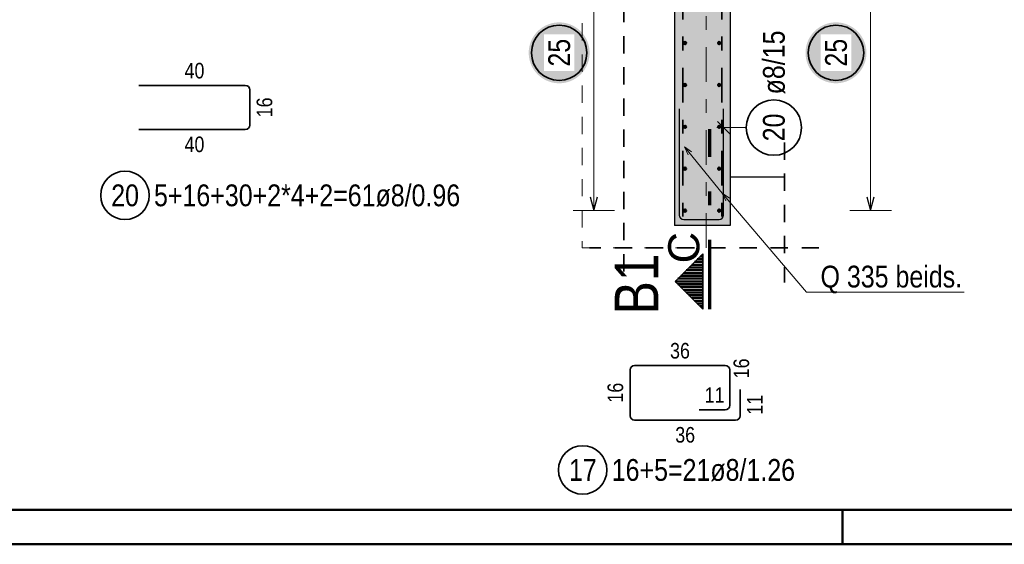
# Model space of a CAD drawing. Header units: millimetres. Extents: x -1.6 to 96.2, y -42.8 to 42.
# Tile 2 of 43: x 4.6 to 11.7, y 0 to 3.8. Entities that reach past the tile are written whole.
import ezdxf
from ezdxf.enums import TextEntityAlignment as Align

# ---------------------------------------------------------------- set-up
doc = ezdxf.new("R2010")
doc.units = ezdxf.units.MM
for name, pattern in [('DASHDOT', [1, 0.5, -0.25, 0, -0.25]), ('DASHDOTX2', [2, 1, -0.5, 0, -0.5]), ('HIDDEN', [0.375, 0.25, -0.125])]:
    doc.linetypes.add(name, pattern=pattern)
for name, color, linetype, lineweight in [('Achsen', 7, 'Continuous', 20), ('Bewehrung', 7, 'Continuous', 20), ('Schraffuren', 7, 'Continuous', 20)]:
    doc.layers.add(name, color=color, linetype=linetype, lineweight=lineweight)
doc.styles.add('Arial', font='arial.ttf')
doc.styles.add('Arial Narrow', font='ARIALN.TTF')

msp = doc.modelspace()

# ---------------------------------------------------------------- hatches: boundary and pattern name
at = {"lineweight": 50}
h = msp.add_hatch(dxfattribs=at)
h.set_pattern_fill('Mau', color=4, scale=0.01, angle=360, style=0, pattern_type=2)
h.set_pattern_definition([(360, (0, 0), (5e-18, 0.02), [])])
h.paths.add_polyline_path([(9.49172, 2.099775), (9.29172, 1.899775), (9.49172, 1.699775)])
at = {"layer": 'Schraffuren', "lineweight": 50, "true_color": 0xd7ffd7}
msp.add_hatch(color=254, dxfattribs=at).paths.add_polyline_path([(9.688086, 5.643371), (9.688086, 2.303361), (9.288086, 2.303361), (9.288086, 5.243371)])
at = {"layer": 'Schraffuren', "lineweight": 25, "true_color": 0xffffff}
for points in [[(8.673701, 3.551489), (8.673567, 3.559167), (8.673166, 3.566835), (8.672496, 3.574485), (8.67156, 3.582107), (8.670359, 3.589691), (8.668894, 3.597229), (8.667166, 3.604712), (8.665179, 3.612129), (8.662934, 3.619473), (8.660434, 3.626733), (8.657682, 3.633902), (8.654681, 3.640971), (8.651436, 3.647931), (8.64795, 3.654773), (8.644227, 3.661489), (8.640272, 3.668071), (8.63609, 3.674511), (8.631685, 3.680802), (8.627064, 3.686934), (8.622231, 3.692902), (8.617193, 3.698698), (8.611956, 3.704314), (8.606526, 3.709744), (8.60091, 3.714981), (8.595115, 3.720019), (8.589147, 3.724851), (8.583014, 3.729473), (8.576724, 3.733877), (8.570284, 3.738059), (8.563701, 3.742014), (8.556985, 3.745737), (8.550143, 3.749224), (8.543183, 3.752469), (8.536115, 3.755469), (8.528946, 3.758221), (8.521685, 3.760721), (8.514342, 3.762966), (8.506924, 3.764954), (8.499442, 3.766681), (8.491904, 3.768147), (8.48432, 3.769348), (8.476698, 3.770284), (8.469048, 3.770953), (8.461379, 3.771355), (8.453701, 3.771489), (8.446024, 3.771355), (8.438355, 3.770953), (8.430705, 3.770284), (8.423083, 3.769348), (8.415499, 3.768147), (8.407961, 3.766681), (8.400479, 3.764954), (8.393061, 3.762966), (8.385718, 3.760721), (8.378457, 3.758221), (8.371288, 3.755469), (8.364219, 3.752469), (8.35726, 3.749224), (8.350418, 3.745737), (8.343701, 3.742014), (8.337119, 3.738059), (8.330679, 3.733877), (8.324389, 3.729473), (8.318256, 3.724851), (8.312288, 3.720019), (8.306493, 3.714981), (8.300877, 3.709744), (8.295447, 3.704314), (8.29021, 3.698698), (8.285172, 3.692902), (8.280339, 3.686934), (8.275718, 3.680802), (8.271313, 3.674511), (8.267131, 3.668071), (8.263176, 3.661489), (8.259453, 3.654773), (8.255967, 3.647931), (8.252721, 3.640971), (8.249721, 3.633902), (8.246969, 3.626733), (8.244469, 3.619473), (8.242224, 3.612129), (8.240236, 3.604712), (8.238509, 3.597229), (8.237044, 3.589691), (8.235842, 3.582107), (8.234907, 3.574485), (8.234237, 3.566835), (8.233835, 3.559167), (8.233701, 3.551489), (8.233835, 3.543811), (8.234237, 3.536142), (8.234907, 3.528493), (8.235842, 3.520871), (8.237044, 3.513286), (8.238509, 3.505748), (8.240236, 3.498266), (8.242224, 3.490849), (8.244469, 3.483505), (8.246969, 3.476244), (8.249721, 3.469075), (8.252721, 3.462007), (8.255967, 3.455047), (8.259453, 3.448205), (8.263176, 3.441489), (8.267131, 3.434907), (8.271313, 3.428466), (8.275718, 3.422176), (8.280339, 3.416043), (8.285172, 3.410076), (8.29021, 3.40428), (8.295447, 3.398664), (8.300877, 3.393234), (8.306493, 3.387997), (8.312288, 3.382959), (8.318256, 3.378127), (8.324389, 3.373505), (8.330679, 3.369101), (8.337119, 3.364918), (8.343701, 3.360963), (8.350418, 3.35724), (8.35726, 3.353754), (8.364219, 3.350509), (8.371288, 3.347508), (8.378457, 3.344756), (8.385718, 3.342256), (8.393061, 3.340011), (8.400479, 3.338024), (8.407961, 3.336296), (8.415499, 3.334831), (8.423083, 3.33363), (8.430705, 3.332694), (8.438355, 3.332025), (8.446024, 3.331623), (8.453701, 3.331489), (8.461379, 3.331623), (8.469048, 3.332025), (8.476698, 3.332694), (8.48432, 3.33363), (8.491904, 3.334831), (8.499442, 3.336296), (8.506924, 3.338024), (8.514342, 3.340011), (8.521685, 3.342256), (8.528946, 3.344756), (8.536115, 3.347508), (8.543183, 3.350509), (8.550143, 3.353754), (8.556985, 3.35724), (8.563701, 3.360963), (8.570284, 3.364918), (8.576724, 3.369101), (8.583014, 3.373505), (8.589147, 3.378127), (8.595115, 3.382959), (8.60091, 3.387997), (8.606526, 3.393234), (8.611956, 3.398664), (8.617193, 3.40428), (8.622231, 3.410076), (8.627064, 3.416043), (8.631685, 3.422176), (8.63609, 3.428466), (8.640272, 3.434907), (8.644227, 3.441489), (8.64795, 3.448205), (8.651436, 3.455047), (8.654681, 3.462007), (8.657682, 3.469075), (8.660434, 3.476244), (8.662934, 3.483505), (8.665179, 3.490849), (8.667166, 3.498266), (8.668894, 3.505748), (8.670359, 3.513286), (8.67156, 3.520871), (8.672496, 3.528493), (8.673166, 3.536142)], [(10.673701, 3.551489), (10.673567, 3.559167), (10.673166, 3.566835), (10.672496, 3.574485), (10.67156, 3.582107), (10.670359, 3.589691), (10.668894, 3.597229), (10.667166, 3.604712), (10.665179, 3.612129), (10.662934, 3.619473), (10.660434, 3.626733), (10.657682, 3.633902), (10.654681, 3.640971), (10.651436, 3.647931), (10.64795, 3.654773), (10.644227, 3.661489), (10.640272, 3.668071), (10.63609, 3.674511), (10.631685, 3.680802), (10.627064, 3.686934), (10.622231, 3.692902), (10.617193, 3.698698), (10.611956, 3.704314), (10.606526, 3.709744), (10.60091, 3.714981), (10.595115, 3.720019), (10.589147, 3.724851), (10.583014, 3.729473), (10.576724, 3.733877), (10.570284, 3.738059), (10.563701, 3.742014), (10.556985, 3.745737), (10.550143, 3.749224), (10.543183, 3.752469), (10.536115, 3.755469), (10.528946, 3.758221), (10.521685, 3.760721), (10.514342, 3.762966), (10.506924, 3.764954), (10.499442, 3.766681), (10.491904, 3.768147), (10.48432, 3.769348), (10.476698, 3.770284), (10.469048, 3.770953), (10.461379, 3.771355), (10.453701, 3.771489), (10.446024, 3.771355), (10.438355, 3.770953), (10.430705, 3.770284), (10.423083, 3.769348), (10.415499, 3.768147), (10.407961, 3.766681), (10.400479, 3.764954), (10.393061, 3.762966), (10.385718, 3.760721), (10.378457, 3.758221), (10.371288, 3.755469), (10.364219, 3.752469), (10.35726, 3.749224), (10.350418, 3.745737), (10.343701, 3.742014), (10.337119, 3.738059), (10.330679, 3.733877), (10.324389, 3.729473), (10.318256, 3.724851), (10.312288, 3.720019), (10.306493, 3.714981), (10.300877, 3.709744), (10.295447, 3.704314), (10.29021, 3.698698), (10.285172, 3.692902), (10.280339, 3.686934), (10.275718, 3.680802), (10.271313, 3.674511), (10.267131, 3.668071), (10.263176, 3.661489), (10.259453, 3.654773), (10.255967, 3.647931), (10.252721, 3.640971), (10.249721, 3.633902), (10.246969, 3.626733), (10.244469, 3.619473), (10.242224, 3.612129), (10.240236, 3.604712), (10.238509, 3.597229), (10.237044, 3.589691), (10.235842, 3.582107), (10.234907, 3.574485), (10.234237, 3.566835), (10.233835, 3.559167), (10.233701, 3.551489), (10.233835, 3.543811), (10.234237, 3.536142), (10.234907, 3.528493), (10.235842, 3.520871), (10.237044, 3.513286), (10.238509, 3.505748), (10.240236, 3.498266), (10.242224, 3.490849), (10.244469, 3.483505), (10.246969, 3.476244), (10.249721, 3.469075), (10.252721, 3.462007), (10.255967, 3.455047), (10.259453, 3.448205), (10.263176, 3.441489), (10.267131, 3.434907), (10.271313, 3.428466), (10.275718, 3.422176), (10.280339, 3.416043), (10.285172, 3.410076), (10.29021, 3.40428), (10.295447, 3.398664), (10.300877, 3.393234), (10.306493, 3.387997), (10.312288, 3.382959), (10.318256, 3.378127), (10.324389, 3.373505), (10.330679, 3.369101), (10.337119, 3.364918), (10.343701, 3.360963), (10.350418, 3.35724), (10.35726, 3.353754), (10.364219, 3.350509), (10.371288, 3.347508), (10.378457, 3.344756), (10.385718, 3.342256), (10.393061, 3.340011), (10.400479, 3.338024), (10.407961, 3.336296), (10.415499, 3.334831), (10.423083, 3.33363), (10.430705, 3.332694), (10.438355, 3.332025), (10.446024, 3.331623), (10.453701, 3.331489), (10.461379, 3.331623), (10.469048, 3.332025), (10.476698, 3.332694), (10.48432, 3.33363), (10.491904, 3.334831), (10.499442, 3.336296), (10.506924, 3.338024), (10.514342, 3.340011), (10.521685, 3.342256), (10.528946, 3.344756), (10.536115, 3.347508), (10.543183, 3.350509), (10.550143, 3.353754), (10.556985, 3.35724), (10.563701, 3.360963), (10.570284, 3.364918), (10.576724, 3.369101), (10.583014, 3.373505), (10.589147, 3.378127), (10.595115, 3.382959), (10.60091, 3.387997), (10.606526, 3.393234), (10.611956, 3.398664), (10.617193, 3.40428), (10.622231, 3.410076), (10.627064, 3.416043), (10.631685, 3.422176), (10.63609, 3.428466), (10.640272, 3.434907), (10.644227, 3.441489), (10.64795, 3.448205), (10.651436, 3.455047), (10.654681, 3.462007), (10.657682, 3.469075), (10.660434, 3.476244), (10.662934, 3.483505), (10.665179, 3.490849), (10.667166, 3.498266), (10.668894, 3.505748), (10.670359, 3.513286), (10.67156, 3.520871), (10.672496, 3.528493), (10.673166, 3.536142)]]:
    msp.add_hatch(color=7, dxfattribs=at).paths.add_polyline_path(points)

# ---------------------------------------------------------------- linework, layer by layer
at = {"color": 9, "linetype": 'HIDDEN', "lineweight": 0, "ltscale": 0.5}
for p, q in [((8.619881, 5.789633), (8.619881, 2.14252)), ((8.619881, 2.14252), (9.516448, 2.14252))]:
    msp.add_line(p, q, dxfattribs=at)
at = {"color": 9, "linetype": 'DASHDOT', "lineweight": 0, "ltscale": 0.5}
msp.add_line((9.516448, 2.14252), (9.516448, 5.789633), dxfattribs=at)
at = {"color": 3, "linetype": 'Continuous', "lineweight": 25}
for p, q in [((9.688086, 5.643371), (9.688086, 2.303361)), ((9.288086, 5.243371), (9.288086, 2.303361)), ((9.688086, 2.303361), (9.288086, 2.303361))]:
    msp.add_line(p, q, dxfattribs=at)
at = {"color": 2, "linetype": 'HIDDEN', "lineweight": 35, "ltscale": 0.5}
for p, q in [((8.921732, 4.571892), (8.921732, 1.89252)), ((10.080798, 2.903371), (10.080798, 1.89252)), ((10.330798, 2.14252), (8.671732, 2.14252))]:
    msp.add_line(p, q, dxfattribs=at)
at = {"color": 1, "linetype": 'DASHDOTX2', "lineweight": 70, "ltscale": 0.5}
msp.add_line((9.54172, 1.699775), (9.54172, 2.999775), dxfattribs=at)
at = {"color": 5, "linetype": 'Continuous', "lineweight": 18}
for p, q in [((9.632231, 2.537666), (9.359521, 2.872043)), ((9.384983, 2.815386), (9.359521, 2.872043)), ((9.359521, 2.872043), (9.409901, 2.835708)), ((10.240892, 1.822343), (9.632231, 2.537666)), ((9.658869, 2.481551), (9.632231, 2.537666)), ((9.632231, 2.537666), (9.683358, 2.502388)), ((11.379408, 1.822343), (10.240892, 1.822343))]:
    msp.add_line(p, q, dxfattribs=at)
at = {"color": 2, "linetype": 'Continuous', "lineweight": 35}
for p, q in [((9.29172, 1.899775), (9.49172, 2.099775)), ((9.49172, 1.699775), (9.49172, 2.099775)), ((9.49172, 1.699775), (9.29172, 1.899775))]:
    msp.add_line(p, q, dxfattribs=at)
at = {"color": 4, "linetype": 'Continuous', "lineweight": 50}
for p, q in [((1, 0.25), (87.25, 0.25)), ((0, 0), (87.5, 0))]:
    msp.add_line(p, q, dxfattribs=at)
at = {"color": 4, "linetype": 'Continuous', "lineweight": 50, "ltscale": 0.5}
msp.add_line((10.5, 0), (10.5, 0.25), dxfattribs=at)
at = {"layer": 'Achsen', "color": 3, "linetype": 'Continuous', "lineweight": 25}
msp.add_line((10.080798, 2.653371), (9.688086, 2.653371), dxfattribs=at)
at = {"layer": 'Bewehrung', "color": 2, "linetype": 'Continuous', "lineweight": 35, "ltscale": 0.5}
for p, q in [((5.41808, 3.316502), (6.18608, 3.316502)), ((6.21808, 3.284502), (6.21808, 3.028502)), ((6.18608, 2.996502), (5.41808, 2.996502)), ((9.653771, 1.292504), (8.997765, 1.292504)), ((8.965765, 1.260504), (8.965765, 0.929504)), ((9.685771, 1.004504), (9.685771, 1.260504)), ((9.760771, 0.929504), (9.760771, 1.117504)), ((9.465771, 0.972504), (9.653771, 0.972504)), ((8.997765, 0.897504), (9.728771, 0.897504))]:
    msp.add_line(p, q, dxfattribs=at)
for centre in [(5.316511, 2.521639), (8.623583, 0.537373)]:
    msp.add_circle(centre, 0.175, dxfattribs=at)
for centre, start, end in [((6.18608, 3.284502), 0, 90), ((6.18608, 3.028502), 270, 0), ((8.997765, 1.260504), 90, 180), ((9.653771, 1.260504), 0, 90), ((9.653771, 1.004504), 270, 0), ((8.997765, 0.929504), 180, 270), ((9.728771, 0.929504), 270, 0)]:
    msp.add_arc(centre, 0.032, start, end, dxfattribs=at)
at = {"layer": 'Schraffuren', "color": 2, "linetype": 'DASHDOT', "lineweight": 35, "ltscale": 0.5}
for p, q in [((9.348086, 5.243371), (9.348086, 2.359671)), ((9.628086, 5.243371), (9.628086, 2.359671))]:
    msp.add_line(p, q, dxfattribs=at)
at = {"layer": 'Schraffuren', "color": 5, "linetype": 'Continuous', "lineweight": 18, "ltscale": 0.5}
for p, q in [((8.703701, 2.411361), (8.703701, 5.135369)), ((10.703701, 2.411361), (10.703701, 5.135369)), ((9.804778, 3.011184), (9.591697, 3.011184)), ((8.553701, 2.411361), (8.853701, 2.411361)), ((10.553701, 2.411361), (10.853701, 2.411361))]:
    msp.add_line(p, q, dxfattribs=at)
at = {"layer": 'Schraffuren', "color": 3, "linetype": 'Continuous', "lineweight": 25, "ltscale": 0.5}
for p, q in [((9.321697, 3.146448), (9.321697, 2.378448)), ((9.641697, 2.378448), (9.641697, 3.146448)), ((9.597503, 3.055378), (9.685891, 2.96699)), ((8.676907, 2.511361), (8.703701, 2.411361)), ((8.703701, 2.411361), (8.730496, 2.511361)), ((10.676907, 2.511361), (10.703701, 2.411361)), ((10.703701, 2.411361), (10.730496, 2.511361)), ((9.353697, 2.346448), (9.609697, 2.346448))]:
    msp.add_line(p, q, dxfattribs=at)
at = {"layer": 'Schraffuren', "color": 2, "linetype": 'Continuous', "lineweight": 35, "ltscale": 0.5}
for centre in [(8.453701, 3.551489), (10.453701, 3.551489), (10.004778, 3.011184)]:
    msp.add_circle(centre, 0.2, dxfattribs=at)
at = {"layer": 'Schraffuren', "color": 4, "linetype": 'Continuous', "lineweight": 50, "ltscale": 0.5}
for centre, radius in [((9.363073, 3.622031), 0.008), ((9.363073, 3.622031), 0.008), ((9.363073, 3.622031), 0.0072), ((9.609459, 3.622031), 0.008), ((9.609459, 3.622031), 0.008), ((9.609459, 3.622031), 0.0072), ((9.363073, 3.622031), 0.0056), ((9.363073, 3.622031), 0.004), ((9.363073, 3.622031), 0.0024), ((9.363073, 3.622031), 0.0008), ((9.609459, 3.622031), 0.0056), ((9.609459, 3.622031), 0.004), ((9.609459, 3.622031), 0.0024), ((9.609459, 3.622031), 0.0008), ((9.363073, 3.319364), 0.008), ((9.363073, 3.319364), 0.008), ((9.363073, 3.319364), 0.0072), ((9.363073, 3.319364), 0.0056), ((9.363073, 3.319364), 0.004), ((9.363073, 3.319364), 0.0024), ((9.363073, 3.319364), 0.0008), ((9.609459, 3.319364), 0.008), ((9.609459, 3.319364), 0.008), ((9.609459, 3.319364), 0.0072), ((9.609459, 3.319364), 0.0056), ((9.609459, 3.319364), 0.004), ((9.609459, 3.319364), 0.0024), ((9.609459, 3.319364), 0.0008), ((9.363073, 3.016696), 0.008), ((9.363073, 3.016696), 0.008), ((9.363073, 3.016696), 0.0072), ((9.363073, 3.016696), 0.0056), ((9.363073, 3.016696), 0.004), ((9.363073, 3.016696), 0.0024), ((9.363073, 3.016696), 0.0008), ((9.609459, 3.016696), 0.008), ((9.609459, 3.016696), 0.008), ((9.609459, 3.016696), 0.0072), ((9.609459, 3.016696), 0.0056), ((9.609459, 3.016696), 0.004), ((9.609459, 3.016696), 0.0024), ((9.609459, 3.016696), 0.0008), ((9.363073, 2.714029), 0.008), ((9.363073, 2.714029), 0.008), ((9.363073, 2.714029), 0.0072), ((9.363073, 2.714029), 0.0056), ((9.363073, 2.714029), 0.004), ((9.363073, 2.714029), 0.0024), ((9.363073, 2.714029), 0.0008), ((9.609459, 2.714029), 0.008), ((9.609459, 2.714029), 0.008), ((9.609459, 2.714029), 0.0072), ((9.609459, 2.714029), 0.0056), ((9.609459, 2.714029), 0.004), ((9.609459, 2.714029), 0.0024), ((9.609459, 2.714029), 0.0008), ((9.363073, 2.411361), 0.008), ((9.363073, 2.411361), 0.008), ((9.609459, 2.411361), 0.008), ((9.609459, 2.411361), 0.008), ((9.363073, 2.411361), 0.0072), ((9.363073, 2.411361), 0.0056), ((9.363073, 2.411361), 0.004), ((9.363073, 2.411361), 0.0024), ((9.363073, 2.411361), 0.0008), ((9.609459, 2.411361), 0.0072), ((9.609459, 2.411361), 0.0056), ((9.609459, 2.411361), 0.004), ((9.609459, 2.411361), 0.0024), ((9.609459, 2.411361), 0.0008)]:
    msp.add_circle(centre, radius, dxfattribs=at)
at = {"layer": 'Schraffuren', "color": 3, "linetype": 'Continuous', "lineweight": 25, "ltscale": 0.5}
for centre, start, end in [((9.353697, 2.378448), 180, 270), ((9.609697, 2.378448), 270, 0)]:
    msp.add_arc(centre, 0.032, start, end, dxfattribs=at)

# ---------------------------------------------------------------- texts
at = {"color": 9, "lineweight": 0, "style": 'Arial'}
msp.add_text('C', height=0.225, rotation=90, dxfattribs=at).set_placement((9.466448, 2.03002))
at = {"color": 1, "lineweight": 70, "style": 'Arial Narrow'}
msp.add_text('B1', height=0.315, rotation=90, dxfattribs=at).set_placement((9.17032, 1.881522), align=Align.CENTER)
at = {"color": 2, "lineweight": 35, "style": 'Arial Narrow'}
msp.add_text('Q 335 beids.', height=0.1575, dxfattribs=at).set_placement((10.341999, 1.85586))
at = {"layer": 'Bewehrung', "color": 3, "lineweight": 25, "char_height": 0.1125, "attachment_point": 1, "line_spacing_factor": 0.9, "style": 'Arial Narrow'}
for s, insert in [('40', (5.747205, 3.479002)), ('40', (5.747205, 2.946502)), ('36', (9.254893, 1.455004)), ('11', (9.504896, 1.135004)), ('36', (9.292393, 0.847504))]:
    msp.add_mtext(s, dxfattribs=dict(at, insert=insert))
at = {"layer": 'Bewehrung', "color": 3, "lineweight": 25, "char_height": 0.1125, "attachment_point": 1, "rotation": 90, "line_spacing_factor": 0.9, "style": 'Arial Narrow'}
for s, insert in [('16', (6.26808, 3.085627)), ('16', (9.713458, 1.199465)), ('16', (8.803265, 1.024129)), ('11', (9.810771, 0.936629))]:
    msp.add_mtext(s, dxfattribs=dict(at, insert=insert))
at = {"layer": 'Bewehrung', "color": 2, "lineweight": 35, "char_height": 0.1575, "attachment_point": 1, "line_spacing_factor": 0.9, "style": 'Arial Narrow'}
for s, insert in [('20', (5.217286, 2.600389)), ('5+16+30+2*4+2=61ø8/0.96', (5.526511, 2.600389)), ('17', (8.524358, 0.616123)), ('16+5=21ø8/1.26', (8.833583, 0.616123))]:
    msp.add_mtext(s, dxfattribs=dict(at, insert=insert))
at = {"layer": 'Schraffuren', "color": 2, "lineweight": 35, "char_height": 0.1575, "attachment_point": 1, "rotation": 90, "line_spacing_factor": 0.9, "style": 'Arial Narrow'}
for s, insert in [('ø8/15', (9.926028, 3.251184)), ('20', (9.926028, 2.911959))]:
    msp.add_mtext(s, dxfattribs=dict(at, insert=insert))

# ---------------------------------------------------------------- next in the draw order: texts
at = {"layer": 'Schraffuren', "color": 2, "lineweight": 35, "char_height": 0.1575, "attachment_point": 1, "rotation": 90, "line_spacing_factor": 0.9, "style": 'Arial Narrow', "bg_fill": 3, "box_fill_scale": 1.2, "bg_fill_color": 256, "bg_fill_true_color": 13158600, "bg_fill_transparency": 0}
for insert in [(8.374951, 3.452264), (10.374951, 3.452264)]:
    msp.add_mtext('25', dxfattribs=dict(at, insert=insert))

doc.saveas('drawing.dxf')
